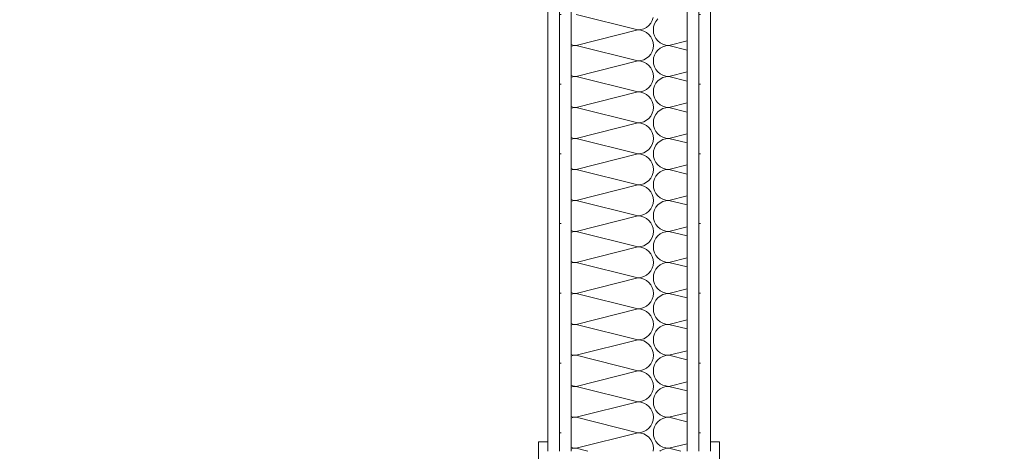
# Model space of a CAD drawing. Header units: metres. Extents: x -167 to 262, y -186 to 508.
# Tile 149 of 207: x 41.149 to 42.21, y 42.259 to 42.723. Entities that reach past the tile are written whole.
import ezdxf

# ---------------------------------------------------------------- set-up
doc = ezdxf.new("R2010")
doc.units = ezdxf.units.M
doc.header["$MEASUREMENT"] = 0
for name, color, linetype in [('10 Wand außen', 7, 'Continuous'), ('60 Auffüllung', 7, 'Continuous'), ('94 Genehmigungsplanung Bemaßung', 7, 'Continuous')]:
    doc.layers.add(name, color=color, linetype=linetype)
doc.styles.add('ERSTELLTER_STIL_1', font='arial.ttf')
doc.dimstyles.new('ERSTELLTER_STIL__1', dxfattribs={"dimtxt": 0.25, "dimasz": 0.19, "dimexe": 0.18, "dimexo": 0.1, "dimgap": 0, "dimtad": 1, "dimtih": 1, "dimtoh": 1, "dimzin": 0, "dimdsep": 46, "dimtxsty": 'ERSTELLTER_STIL_1', "dimblk": 'ARROWHEAD_6', "dimblk1": 'ARROWHEAD_6', "dimblk2": 'ARROWHEAD_6', "dimcen": 0.09, "dimclrd": 7, "dimclre": 7, "dimclrt": 7, "dimazin": 0, "dimtfac": 1, "dimtdec": 4, "dimtmove": 0, "dimatfit": 3, "dimfxl": 1, "dimtolj": 1, "dimtzin": 0, "dimarcsym": 0})
pattern_1 = [(0, (27236.132094, 33357.27905), (0, 0.075), [0, -0.075])]

# ---------------------------------------------------------------- blocks, each defined once
blk = doc.blocks.new('*X102', base_point=(27236.1321, 33357.279))
at = {"layer": '10 Wand außen', "color": 8, "linetype": 'Continuous', "lineweight": 18}
for p, q in [((41.8154, 42.7124), (41.7488, 42.729)), ((41.8308, 42.7227), (41.8318, 42.7258)), ((41.837, 42.7242), (41.8349, 42.7216)), ((41.8187, 42.7127), (41.8218, 42.7137)), ((41.8218, 42.7137), (41.8247, 42.7152)), ((41.8247, 42.7152), (41.8272, 42.7173)), ((41.8272, 42.7173), (41.8293, 42.7198)), ((41.8293, 42.7198), (41.8308, 42.7227)), ((41.8324, 42.7156), (41.8321, 42.7124)), ((41.8334, 42.7188), (41.8324, 42.7156)), ((41.8349, 42.7216), (41.8334, 42.7188)), ((41.8154, 42.7124), (41.7488, 42.6957)), ((41.8154, 42.7124), (41.8187, 42.7127)), ((41.8187, 42.7121), (41.8154, 42.7124)), ((41.8218, 42.7111), (41.8187, 42.7121)), ((41.8247, 42.7096), (41.8218, 42.7111)), ((41.8272, 42.7075), (41.8247, 42.7096)), ((41.8293, 42.705), (41.8272, 42.7075)), ((41.8308, 42.7021), (41.8293, 42.705)), ((41.8321, 42.7124), (41.8324, 42.7091)), ((41.8324, 42.7091), (41.8334, 42.706)), ((41.8334, 42.706), (41.8349, 42.7031)), ((41.8349, 42.7031), (41.837, 42.7006)), ((41.7435, 42.6966), (41.7455, 42.696)), ((41.7455, 42.6954), (41.7435, 42.6948)), ((41.7455, 42.696), (41.7488, 42.6957)), ((41.7488, 42.6957), (41.7455, 42.6954)), ((41.8154, 42.679), (41.7488, 42.6957)), ((41.8318, 42.699), (41.8308, 42.7021)), ((41.8308, 42.6893), (41.8318, 42.6925)), ((41.8321, 42.6957), (41.8318, 42.699)), ((41.8318, 42.6925), (41.8321, 42.6957)), ((41.837, 42.7006), (41.8395, 42.6985)), ((41.8395, 42.6929), (41.837, 42.6908)), ((41.8395, 42.6985), (41.8424, 42.697)), ((41.8424, 42.6944), (41.8395, 42.6929)), ((41.8424, 42.697), (41.8455, 42.696)), ((41.8455, 42.6954), (41.8424, 42.6944)), ((41.8455, 42.696), (41.8488, 42.6957)), ((41.8488, 42.6957), (41.8455, 42.6954)), ((41.8685, 42.7007), (41.8488, 42.6957)), ((41.8685, 42.6908), (41.8488, 42.6957)), ((41.8218, 42.6803), (41.8247, 42.6819)), ((41.8247, 42.6819), (41.8272, 42.6839)), ((41.8272, 42.6839), (41.8293, 42.6865)), ((41.8293, 42.6865), (41.8308, 42.6893)), ((41.8324, 42.6823), (41.8321, 42.679)), ((41.8334, 42.6854), (41.8324, 42.6823)), ((41.8349, 42.6883), (41.8334, 42.6854)), ((41.837, 42.6908), (41.8349, 42.6883)), ((41.8154, 42.679), (41.7488, 42.6624)), ((41.8154, 42.679), (41.8187, 42.6794)), ((41.8187, 42.6787), (41.8154, 42.679)), ((41.8187, 42.6794), (41.8218, 42.6803)), ((41.8218, 42.6778), (41.8187, 42.6787)), ((41.8247, 42.6762), (41.8218, 42.6778)), ((41.8272, 42.6742), (41.8247, 42.6762)), ((41.8293, 42.6716), (41.8272, 42.6742)), ((41.8308, 42.6688), (41.8293, 42.6716)), ((41.8321, 42.679), (41.8324, 42.6758)), ((41.8324, 42.6758), (41.8334, 42.6727)), ((41.8334, 42.6727), (41.8349, 42.6698)), ((41.7435, 42.6633), (41.7455, 42.6627)), ((41.7455, 42.6621), (41.7435, 42.6615)), ((41.7455, 42.6627), (41.7488, 42.6624)), ((41.7488, 42.6624), (41.7455, 42.6621)), ((41.8154, 42.6457), (41.7488, 42.6624)), ((41.8318, 42.6656), (41.8308, 42.6688)), ((41.8321, 42.6624), (41.8318, 42.6656)), ((41.8318, 42.6591), (41.8321, 42.6624)), ((41.8349, 42.6698), (41.837, 42.6673)), ((41.837, 42.6673), (41.8395, 42.6652)), ((41.8395, 42.6652), (41.8424, 42.6637)), ((41.8424, 42.6611), (41.8395, 42.6596)), ((41.8424, 42.6637), (41.8455, 42.6627)), ((41.8455, 42.6621), (41.8424, 42.6611)), ((41.8455, 42.6627), (41.8488, 42.6624)), ((41.8488, 42.6624), (41.8455, 42.6621)), ((41.8685, 42.6673), (41.8488, 42.6624)), ((41.8685, 42.6574), (41.8488, 42.6624)), ((41.8247, 42.6485), (41.8272, 42.6506)), ((41.8272, 42.6506), (41.8293, 42.6531)), ((41.8293, 42.6531), (41.8308, 42.656)), ((41.8308, 42.656), (41.8318, 42.6591)), ((41.8334, 42.6521), (41.8324, 42.649)), ((41.8349, 42.655), (41.8334, 42.6521)), ((41.837, 42.6575), (41.8349, 42.655)), ((41.8395, 42.6596), (41.837, 42.6575)), ((41.8154, 42.6457), (41.7488, 42.629)), ((41.8154, 42.6457), (41.8187, 42.646)), ((41.8187, 42.6454), (41.8154, 42.6457)), ((41.8187, 42.646), (41.8218, 42.647)), ((41.8218, 42.6444), (41.8187, 42.6454)), ((41.8218, 42.647), (41.8247, 42.6485)), ((41.8247, 42.6429), (41.8218, 42.6444)), ((41.8272, 42.6408), (41.8247, 42.6429)), ((41.8293, 42.6383), (41.8272, 42.6408)), ((41.8324, 42.649), (41.8321, 42.6457)), ((41.8321, 42.6457), (41.8324, 42.6425)), ((41.8324, 42.6425), (41.8334, 42.6393)), ((41.8334, 42.6393), (41.8349, 42.6365)), ((41.7435, 42.63), (41.7455, 42.6294)), ((41.7455, 42.6287), (41.7435, 42.6281)), ((41.7455, 42.6294), (41.7488, 42.629)), ((41.7488, 42.629), (41.7455, 42.6287)), ((41.8154, 42.6124), (41.7488, 42.629)), ((41.8308, 42.6354), (41.8293, 42.6383)), ((41.8318, 42.6323), (41.8308, 42.6354)), ((41.8321, 42.629), (41.8318, 42.6323)), ((41.8318, 42.6258), (41.8321, 42.629)), ((41.8349, 42.6365), (41.837, 42.6339)), ((41.837, 42.6339), (41.8395, 42.6319)), ((41.8395, 42.6319), (41.8424, 42.6303)), ((41.8424, 42.6303), (41.8455, 42.6294)), ((41.8455, 42.6287), (41.8424, 42.6278)), ((41.8455, 42.6294), (41.8488, 42.629)), ((41.8488, 42.629), (41.8455, 42.6287)), ((41.8685, 42.634), (41.8488, 42.629)), ((41.8685, 42.6241), (41.8488, 42.629)), ((41.8272, 42.6173), (41.8293, 42.6198)), ((41.8293, 42.6198), (41.8308, 42.6227)), ((41.8308, 42.6227), (41.8318, 42.6258)), ((41.8334, 42.6188), (41.8324, 42.6156)), ((41.8349, 42.6216), (41.8334, 42.6188)), ((41.837, 42.6242), (41.8349, 42.6216)), ((41.8395, 42.6262), (41.837, 42.6242)), ((41.8424, 42.6278), (41.8395, 42.6262)), ((41.8154, 42.6124), (41.7488, 42.5957)), ((41.8154, 42.6124), (41.8187, 42.6127)), ((41.8187, 42.6121), (41.8154, 42.6124)), ((41.8187, 42.6127), (41.8218, 42.6137)), ((41.8218, 42.6111), (41.8187, 42.6121)), ((41.8218, 42.6137), (41.8247, 42.6152)), ((41.8247, 42.6096), (41.8218, 42.6111)), ((41.8247, 42.6152), (41.8272, 42.6173)), ((41.8272, 42.6075), (41.8247, 42.6096)), ((41.8293, 42.605), (41.8272, 42.6075)), ((41.8324, 42.6156), (41.8321, 42.6124)), ((41.8321, 42.6124), (41.8324, 42.6091)), ((41.8324, 42.6091), (41.8334, 42.606)), ((41.7435, 42.5966), (41.7455, 42.596)), ((41.8308, 42.6021), (41.8293, 42.605)), ((41.8318, 42.599), (41.8308, 42.6021)), ((41.8321, 42.5957), (41.8318, 42.599)), ((41.8334, 42.606), (41.8349, 42.6031)), ((41.8349, 42.6031), (41.837, 42.6006)), ((41.837, 42.6006), (41.8395, 42.5985)), ((41.8395, 42.5985), (41.8424, 42.597)), ((41.8424, 42.597), (41.8455, 42.596)), ((41.8685, 42.6007), (41.8488, 42.5957)), ((41.7455, 42.5954), (41.7435, 42.5948)), ((41.7455, 42.596), (41.7488, 42.5957)), ((41.7488, 42.5957), (41.7455, 42.5954)), ((41.8154, 42.579), (41.7488, 42.5957)), ((41.8272, 42.5839), (41.8293, 42.5865)), ((41.8293, 42.5865), (41.8308, 42.5893)), ((41.8308, 42.5893), (41.8318, 42.5925)), ((41.8318, 42.5925), (41.8321, 42.5957)), ((41.8349, 42.5883), (41.8334, 42.5854)), ((41.837, 42.5908), (41.8349, 42.5883)), ((41.8395, 42.5929), (41.837, 42.5908)), ((41.8424, 42.5944), (41.8395, 42.5929)), ((41.8455, 42.5954), (41.8424, 42.5944)), ((41.8455, 42.596), (41.8488, 42.5957)), ((41.8488, 42.5957), (41.8455, 42.5954)), ((41.8685, 42.5908), (41.8488, 42.5957)), ((41.8154, 42.579), (41.7488, 42.5624)), ((41.8154, 42.579), (41.8187, 42.5794)), ((41.8187, 42.5787), (41.8154, 42.579)), ((41.8187, 42.5794), (41.8218, 42.5803)), ((41.8218, 42.5778), (41.8187, 42.5787)), ((41.8218, 42.5803), (41.8247, 42.5819)), ((41.8247, 42.5762), (41.8218, 42.5778)), ((41.8247, 42.5819), (41.8272, 42.5839)), ((41.8272, 42.5742), (41.8247, 42.5762)), ((41.8324, 42.5823), (41.8321, 42.579)), ((41.8321, 42.579), (41.8324, 42.5758)), ((41.8334, 42.5854), (41.8324, 42.5823)), ((41.8324, 42.5758), (41.8334, 42.5727)), ((41.8293, 42.5716), (41.8272, 42.5742)), ((41.8308, 42.5688), (41.8293, 42.5716)), ((41.8318, 42.5656), (41.8308, 42.5688)), ((41.8321, 42.5624), (41.8318, 42.5656)), ((41.8334, 42.5727), (41.8349, 42.5698)), ((41.8349, 42.5698), (41.837, 42.5673)), ((41.837, 42.5673), (41.8395, 42.5652)), ((41.8395, 42.5652), (41.8424, 42.5637)), ((41.8685, 42.5673), (41.8488, 42.5624)), ((41.7435, 42.5633), (41.7455, 42.5627)), ((41.7455, 42.5621), (41.7435, 42.5615)), ((41.7455, 42.5627), (41.7488, 42.5624)), ((41.7488, 42.5624), (41.7455, 42.5621)), ((41.8154, 42.5457), (41.7488, 42.5624)), ((41.8293, 42.5531), (41.8308, 42.556)), ((41.8308, 42.556), (41.8318, 42.5591)), ((41.8318, 42.5591), (41.8321, 42.5624)), ((41.8349, 42.555), (41.8334, 42.5521)), ((41.837, 42.5575), (41.8349, 42.555)), ((41.8395, 42.5596), (41.837, 42.5575)), ((41.8424, 42.5611), (41.8395, 42.5596)), ((41.8424, 42.5637), (41.8455, 42.5627)), ((41.8455, 42.5621), (41.8424, 42.5611)), ((41.8455, 42.5627), (41.8488, 42.5624)), ((41.8488, 42.5624), (41.8455, 42.5621)), ((41.8685, 42.5574), (41.8488, 42.5624)), ((41.8154, 42.5457), (41.7488, 42.529)), ((41.8154, 42.5457), (41.8187, 42.546)), ((41.8187, 42.5454), (41.8154, 42.5457)), ((41.8187, 42.546), (41.8218, 42.547)), ((41.8218, 42.5444), (41.8187, 42.5454)), ((41.8218, 42.547), (41.8247, 42.5485)), ((41.8247, 42.5429), (41.8218, 42.5444)), ((41.8247, 42.5485), (41.8272, 42.5506)), ((41.8272, 42.5506), (41.8293, 42.5531)), ((41.8324, 42.549), (41.8321, 42.5457)), ((41.8321, 42.5457), (41.8324, 42.5425)), ((41.8334, 42.5521), (41.8324, 42.549)), ((41.8272, 42.5408), (41.8247, 42.5429)), ((41.8293, 42.5383), (41.8272, 42.5408)), ((41.8308, 42.5354), (41.8293, 42.5383)), ((41.8318, 42.5323), (41.8308, 42.5354)), ((41.8324, 42.5425), (41.8334, 42.5393)), ((41.8334, 42.5393), (41.8349, 42.5365)), ((41.8349, 42.5365), (41.837, 42.5339)), ((41.837, 42.5339), (41.8395, 42.5319)), ((41.8685, 42.534), (41.8488, 42.529)), ((41.7435, 42.53), (41.7455, 42.5294)), ((41.7455, 42.5287), (41.7435, 42.5281)), ((41.7455, 42.5294), (41.7488, 42.529)), ((41.7488, 42.529), (41.7455, 42.5287)), ((41.8154, 42.5124), (41.7488, 42.529)), ((41.8293, 42.5198), (41.8308, 42.5227)), ((41.8308, 42.5227), (41.8318, 42.5258)), ((41.8321, 42.529), (41.8318, 42.5323)), ((41.8318, 42.5258), (41.8321, 42.529)), ((41.837, 42.5242), (41.8349, 42.5216)), ((41.8395, 42.5262), (41.837, 42.5242)), ((41.8395, 42.5319), (41.8424, 42.5303)), ((41.8424, 42.5278), (41.8395, 42.5262)), ((41.8424, 42.5303), (41.8455, 42.5294)), ((41.8455, 42.5287), (41.8424, 42.5278)), ((41.8455, 42.5294), (41.8488, 42.529)), ((41.8488, 42.529), (41.8455, 42.5287)), ((41.8685, 42.5241), (41.8488, 42.529)), ((41.8154, 42.5124), (41.7488, 42.4957)), ((41.8154, 42.5124), (41.8187, 42.5127)), ((41.8187, 42.5121), (41.8154, 42.5124)), ((41.8187, 42.5127), (41.8218, 42.5137)), ((41.8218, 42.5111), (41.8187, 42.5121)), ((41.8218, 42.5137), (41.8247, 42.5152)), ((41.8247, 42.5152), (41.8272, 42.5173)), ((41.8272, 42.5173), (41.8293, 42.5198)), ((41.8324, 42.5156), (41.8321, 42.5124)), ((41.8321, 42.5124), (41.8324, 42.5091)), ((41.8334, 42.5188), (41.8324, 42.5156)), ((41.8349, 42.5216), (41.8334, 42.5188)), ((41.8247, 42.5096), (41.8218, 42.5111)), ((41.8272, 42.5075), (41.8247, 42.5096)), ((41.8293, 42.505), (41.8272, 42.5075)), ((41.8308, 42.5021), (41.8293, 42.505)), ((41.8318, 42.499), (41.8308, 42.5021)), ((41.8324, 42.5091), (41.8334, 42.506)), ((41.8334, 42.506), (41.8349, 42.5031)), ((41.8349, 42.5031), (41.837, 42.5006)), ((41.7435, 42.4966), (41.7455, 42.496)), ((41.7455, 42.4954), (41.7435, 42.4948)), ((41.7455, 42.496), (41.7488, 42.4957)), ((41.7488, 42.4957), (41.7455, 42.4954)), ((41.8154, 42.479), (41.7488, 42.4957)), ((41.8308, 42.4893), (41.8318, 42.4925)), ((41.8321, 42.4957), (41.8318, 42.499)), ((41.8318, 42.4925), (41.8321, 42.4957)), ((41.837, 42.4908), (41.8349, 42.4883)), ((41.837, 42.5006), (41.8395, 42.4985)), ((41.8395, 42.4929), (41.837, 42.4908)), ((41.8395, 42.4985), (41.8424, 42.497)), ((41.8424, 42.4944), (41.8395, 42.4929)), ((41.8424, 42.497), (41.8455, 42.496)), ((41.8455, 42.4954), (41.8424, 42.4944)), ((41.8455, 42.496), (41.8488, 42.4957)), ((41.8488, 42.4957), (41.8455, 42.4954)), ((41.8685, 42.5007), (41.8488, 42.4957)), ((41.8685, 42.4908), (41.8488, 42.4957)), ((41.8187, 42.4794), (41.8218, 42.4803)), ((41.8218, 42.4803), (41.8247, 42.4819)), ((41.8247, 42.4819), (41.8272, 42.4839)), ((41.8272, 42.4839), (41.8293, 42.4865)), ((41.8293, 42.4865), (41.8308, 42.4893)), ((41.8324, 42.4823), (41.8321, 42.479)), ((41.8334, 42.4854), (41.8324, 42.4823)), ((41.8349, 42.4883), (41.8334, 42.4854)), ((41.8154, 42.479), (41.7488, 42.4624)), ((41.8154, 42.479), (41.8187, 42.4794)), ((41.8187, 42.4787), (41.8154, 42.479)), ((41.8218, 42.4778), (41.8187, 42.4787)), ((41.8247, 42.4762), (41.8218, 42.4778)), ((41.8272, 42.4742), (41.8247, 42.4762)), ((41.8293, 42.4716), (41.8272, 42.4742)), ((41.8308, 42.4688), (41.8293, 42.4716)), ((41.8321, 42.479), (41.8324, 42.4758)), ((41.8324, 42.4758), (41.8334, 42.4727)), ((41.8334, 42.4727), (41.8349, 42.4698)), ((41.8349, 42.4698), (41.837, 42.4673)), ((41.7435, 42.4633), (41.7455, 42.4627)), ((41.7455, 42.4621), (41.7435, 42.4615)), ((41.7455, 42.4627), (41.7488, 42.4624)), ((41.7488, 42.4624), (41.7455, 42.4621)), ((41.8154, 42.4457), (41.7488, 42.4624)), ((41.8318, 42.4656), (41.8308, 42.4688)), ((41.8308, 42.456), (41.8318, 42.4591)), ((41.8321, 42.4624), (41.8318, 42.4656)), ((41.8318, 42.4591), (41.8321, 42.4624)), ((41.837, 42.4673), (41.8395, 42.4652)), ((41.8395, 42.4596), (41.837, 42.4575)), ((41.8395, 42.4652), (41.8424, 42.4637)), ((41.8424, 42.4611), (41.8395, 42.4596)), ((41.8424, 42.4637), (41.8455, 42.4627)), ((41.8455, 42.4621), (41.8424, 42.4611)), ((41.8455, 42.4627), (41.8488, 42.4624)), ((41.8488, 42.4624), (41.8455, 42.4621)), ((41.8685, 42.4673), (41.8488, 42.4624)), ((41.8685, 42.4574), (41.8488, 42.4624)), ((41.8218, 42.447), (41.8247, 42.4485)), ((41.8247, 42.4485), (41.8272, 42.4506)), ((41.8272, 42.4506), (41.8293, 42.4531)), ((41.8293, 42.4531), (41.8308, 42.456)), ((41.8324, 42.449), (41.8321, 42.4457)), ((41.8334, 42.4521), (41.8324, 42.449)), ((41.8349, 42.455), (41.8334, 42.4521)), ((41.837, 42.4575), (41.8349, 42.455)), ((41.8154, 42.4457), (41.7488, 42.429)), ((41.8154, 42.4457), (41.8187, 42.446)), ((41.8187, 42.4454), (41.8154, 42.4457)), ((41.8187, 42.446), (41.8218, 42.447)), ((41.8218, 42.4444), (41.8187, 42.4454)), ((41.8247, 42.4429), (41.8218, 42.4444)), ((41.8272, 42.4408), (41.8247, 42.4429)), ((41.8293, 42.4383), (41.8272, 42.4408)), ((41.8308, 42.4354), (41.8293, 42.4383)), ((41.8321, 42.4457), (41.8324, 42.4425)), ((41.8324, 42.4425), (41.8334, 42.4393)), ((41.8334, 42.4393), (41.8349, 42.4365)), ((41.7435, 42.43), (41.7455, 42.4294)), ((41.7455, 42.4287), (41.7435, 42.4281)), ((41.7455, 42.4294), (41.7488, 42.429)), ((41.7488, 42.429), (41.7455, 42.4287)), ((41.8154, 42.4124), (41.7488, 42.429)), ((41.8318, 42.4323), (41.8308, 42.4354)), ((41.8321, 42.429), (41.8318, 42.4323)), ((41.8318, 42.4258), (41.8321, 42.429)), ((41.8349, 42.4365), (41.837, 42.4339)), ((41.837, 42.4339), (41.8395, 42.4319)), ((41.8395, 42.4319), (41.8424, 42.4303)), ((41.8424, 42.4278), (41.8395, 42.4262)), ((41.8424, 42.4303), (41.8455, 42.4294)), ((41.8455, 42.4287), (41.8424, 42.4278)), ((41.8455, 42.4294), (41.8488, 42.429)), ((41.8488, 42.429), (41.8455, 42.4287)), ((41.8685, 42.434), (41.8488, 42.429)), ((41.8685, 42.4241), (41.8488, 42.429)), ((41.8247, 42.4152), (41.8272, 42.4173)), ((41.8272, 42.4173), (41.8293, 42.4198)), ((41.8293, 42.4198), (41.8308, 42.4227)), ((41.8308, 42.4227), (41.8318, 42.4258)), ((41.8334, 42.4188), (41.8324, 42.4156)), ((41.8349, 42.4216), (41.8334, 42.4188)), ((41.837, 42.4242), (41.8349, 42.4216)), ((41.8395, 42.4262), (41.837, 42.4242)), ((41.8154, 42.4124), (41.7488, 42.3957)), ((41.8154, 42.4124), (41.8187, 42.4127)), ((41.8187, 42.4121), (41.8154, 42.4124)), ((41.8187, 42.4127), (41.8218, 42.4137)), ((41.8218, 42.4111), (41.8187, 42.4121)), ((41.8218, 42.4137), (41.8247, 42.4152)), ((41.8247, 42.4096), (41.8218, 42.4111)), ((41.8272, 42.4075), (41.8247, 42.4096)), ((41.8293, 42.405), (41.8272, 42.4075)), ((41.8324, 42.4156), (41.8321, 42.4124)), ((41.8321, 42.4124), (41.8324, 42.4091)), ((41.8324, 42.4091), (41.8334, 42.406)), ((41.8334, 42.406), (41.8349, 42.4031)), ((41.7435, 42.3966), (41.7455, 42.396)), ((41.7455, 42.3954), (41.7435, 42.3948)), ((41.7455, 42.396), (41.7488, 42.3957)), ((41.7488, 42.3957), (41.7455, 42.3954)), ((41.8154, 42.379), (41.7488, 42.3957)), ((41.8308, 42.4021), (41.8293, 42.405)), ((41.8318, 42.399), (41.8308, 42.4021)), ((41.8321, 42.3957), (41.8318, 42.399)), ((41.8318, 42.3925), (41.8321, 42.3957)), ((41.8349, 42.4031), (41.837, 42.4006)), ((41.837, 42.4006), (41.8395, 42.3985)), ((41.8395, 42.3985), (41.8424, 42.397)), ((41.8424, 42.397), (41.8455, 42.396)), ((41.8455, 42.3954), (41.8424, 42.3944)), ((41.8455, 42.396), (41.8488, 42.3957)), ((41.8488, 42.3957), (41.8455, 42.3954)), ((41.8685, 42.4007), (41.8488, 42.3957)), ((41.8685, 42.3908), (41.8488, 42.3957)), ((41.8272, 42.3839), (41.8293, 42.3865)), ((41.8293, 42.3865), (41.8308, 42.3893)), ((41.8308, 42.3893), (41.8318, 42.3925)), ((41.8334, 42.3854), (41.8324, 42.3823)), ((41.8349, 42.3883), (41.8334, 42.3854)), ((41.837, 42.3908), (41.8349, 42.3883)), ((41.8395, 42.3929), (41.837, 42.3908)), ((41.8424, 42.3944), (41.8395, 42.3929)), ((41.8154, 42.379), (41.7488, 42.3624)), ((41.8154, 42.379), (41.8187, 42.3794)), ((41.8187, 42.3787), (41.8154, 42.379)), ((41.8187, 42.3794), (41.8218, 42.3803)), ((41.8218, 42.3778), (41.8187, 42.3787)), ((41.8218, 42.3803), (41.8247, 42.3819)), ((41.8247, 42.3762), (41.8218, 42.3778)), ((41.8247, 42.3819), (41.8272, 42.3839)), ((41.8272, 42.3742), (41.8247, 42.3762)), ((41.8293, 42.3716), (41.8272, 42.3742)), ((41.8324, 42.3823), (41.8321, 42.379)), ((41.8321, 42.379), (41.8324, 42.3758)), ((41.8324, 42.3758), (41.8334, 42.3727)), ((41.7435, 42.3633), (41.7455, 42.3627)), ((41.8308, 42.3688), (41.8293, 42.3716)), ((41.8318, 42.3656), (41.8308, 42.3688)), ((41.8321, 42.3624), (41.8318, 42.3656)), ((41.8334, 42.3727), (41.8349, 42.3698)), ((41.8349, 42.3698), (41.837, 42.3673)), ((41.837, 42.3673), (41.8395, 42.3652)), ((41.8395, 42.3652), (41.8424, 42.3637)), ((41.8424, 42.3637), (41.8455, 42.3627)), ((41.8685, 42.3673), (41.8488, 42.3624)), ((41.7455, 42.3621), (41.7435, 42.3615)), ((41.7455, 42.3627), (41.7488, 42.3624)), ((41.7488, 42.3624), (41.7455, 42.3621)), ((41.8154, 42.3457), (41.7488, 42.3624)), ((41.8272, 42.3506), (41.8293, 42.3531)), ((41.8293, 42.3531), (41.8308, 42.356)), ((41.8308, 42.356), (41.8318, 42.3591)), ((41.8318, 42.3591), (41.8321, 42.3624)), ((41.8349, 42.355), (41.8334, 42.3521)), ((41.837, 42.3575), (41.8349, 42.355)), ((41.8395, 42.3596), (41.837, 42.3575)), ((41.8424, 42.3611), (41.8395, 42.3596)), ((41.8455, 42.3621), (41.8424, 42.3611)), ((41.8455, 42.3627), (41.8488, 42.3624)), ((41.8488, 42.3624), (41.8455, 42.3621)), ((41.8685, 42.3574), (41.8488, 42.3624)), ((41.8154, 42.3457), (41.7488, 42.329)), ((41.8154, 42.3457), (41.8187, 42.346)), ((41.8187, 42.3454), (41.8154, 42.3457)), ((41.8187, 42.346), (41.8218, 42.347)), ((41.8218, 42.3444), (41.8187, 42.3454)), ((41.8218, 42.347), (41.8247, 42.3485)), ((41.8247, 42.3429), (41.8218, 42.3444)), ((41.8247, 42.3485), (41.8272, 42.3506)), ((41.8272, 42.3408), (41.8247, 42.3429)), ((41.8324, 42.349), (41.8321, 42.3457)), ((41.8321, 42.3457), (41.8324, 42.3425)), ((41.8334, 42.3521), (41.8324, 42.349)), ((41.8324, 42.3425), (41.8334, 42.3393)), ((41.8293, 42.3383), (41.8272, 42.3408)), ((41.8308, 42.3354), (41.8293, 42.3383)), ((41.8318, 42.3323), (41.8308, 42.3354)), ((41.8321, 42.329), (41.8318, 42.3323)), ((41.8334, 42.3393), (41.8349, 42.3365)), ((41.8349, 42.3365), (41.837, 42.3339)), ((41.837, 42.3339), (41.8395, 42.3319)), ((41.8395, 42.3319), (41.8424, 42.3303)), ((41.8685, 42.334), (41.8488, 42.329)), ((41.7435, 42.33), (41.7455, 42.3294)), ((41.7455, 42.3287), (41.7435, 42.3281)), ((41.7455, 42.3294), (41.7488, 42.329)), ((41.7488, 42.329), (41.7455, 42.3287)), ((41.8154, 42.3124), (41.7488, 42.329)), ((41.8293, 42.3198), (41.8308, 42.3227)), ((41.8308, 42.3227), (41.8318, 42.3258)), ((41.8318, 42.3258), (41.8321, 42.329)), ((41.8349, 42.3216), (41.8334, 42.3188)), ((41.837, 42.3242), (41.8349, 42.3216)), ((41.8395, 42.3262), (41.837, 42.3242)), ((41.8424, 42.3278), (41.8395, 42.3262)), ((41.8424, 42.3303), (41.8455, 42.3294)), ((41.8455, 42.3287), (41.8424, 42.3278)), ((41.8455, 42.3294), (41.8488, 42.329)), ((41.8488, 42.329), (41.8455, 42.3287)), ((41.8685, 42.3241), (41.8488, 42.329)), ((41.8154, 42.3124), (41.7488, 42.2957)), ((41.8154, 42.3124), (41.8187, 42.3127)), ((41.8187, 42.3121), (41.8154, 42.3124)), ((41.8187, 42.3127), (41.8218, 42.3137)), ((41.8218, 42.3111), (41.8187, 42.3121)), ((41.8218, 42.3137), (41.8247, 42.3152)), ((41.8247, 42.3096), (41.8218, 42.3111)), ((41.8247, 42.3152), (41.8272, 42.3173)), ((41.8272, 42.3173), (41.8293, 42.3198)), ((41.8324, 42.3156), (41.8321, 42.3124)), ((41.8321, 42.3124), (41.8324, 42.3091)), ((41.8334, 42.3188), (41.8324, 42.3156)), ((41.8272, 42.3075), (41.8247, 42.3096)), ((41.8293, 42.305), (41.8272, 42.3075)), ((41.8308, 42.3021), (41.8293, 42.305)), ((41.8318, 42.299), (41.8308, 42.3021)), ((41.8324, 42.3091), (41.8334, 42.306)), ((41.8334, 42.306), (41.8349, 42.3031)), ((41.8349, 42.3031), (41.837, 42.3006)), ((41.837, 42.3006), (41.8395, 42.2985)), ((41.8685, 42.3007), (41.8488, 42.2957)), ((41.7435, 42.2966), (41.7455, 42.296)), ((41.7455, 42.2954), (41.7435, 42.2948)), ((41.7455, 42.296), (41.7488, 42.2957)), ((41.7488, 42.2957), (41.7455, 42.2954)), ((41.8154, 42.279), (41.7488, 42.2957)), ((41.8293, 42.2865), (41.8308, 42.2893)), ((41.8308, 42.2893), (41.8318, 42.2925)), ((41.8321, 42.2957), (41.8318, 42.299)), ((41.8318, 42.2925), (41.8321, 42.2957)), ((41.837, 42.2908), (41.8349, 42.2883)), ((41.8395, 42.2929), (41.837, 42.2908)), ((41.8395, 42.2985), (41.8424, 42.297)), ((41.8424, 42.2944), (41.8395, 42.2929)), ((41.8424, 42.297), (41.8455, 42.296)), ((41.8455, 42.2954), (41.8424, 42.2944)), ((41.8455, 42.296), (41.8488, 42.2957)), ((41.8488, 42.2957), (41.8455, 42.2954)), ((41.8685, 42.2908), (41.8488, 42.2957)), ((41.8154, 42.279), (41.7488, 42.2624)), ((41.8154, 42.279), (41.8187, 42.2794)), ((41.8187, 42.2787), (41.8154, 42.279)), ((41.8187, 42.2794), (41.8218, 42.2803)), ((41.8218, 42.2778), (41.8187, 42.2787)), ((41.8218, 42.2803), (41.8247, 42.2819)), ((41.8247, 42.2819), (41.8272, 42.2839)), ((41.8272, 42.2839), (41.8293, 42.2865)), ((41.8324, 42.2823), (41.8321, 42.279)), ((41.8321, 42.279), (41.8324, 42.2758)), ((41.8334, 42.2854), (41.8324, 42.2823)), ((41.8349, 42.2883), (41.8334, 42.2854)), ((41.8247, 42.2762), (41.8218, 42.2778)), ((41.8272, 42.2742), (41.8247, 42.2762)), ((41.8293, 42.2716), (41.8272, 42.2742)), ((41.8308, 42.2688), (41.8293, 42.2716)), ((41.8318, 42.2656), (41.8308, 42.2688)), ((41.8324, 42.2758), (41.8334, 42.2727)), ((41.8334, 42.2727), (41.8349, 42.2698)), ((41.8349, 42.2698), (41.837, 42.2673)), ((41.7435, 42.2633), (41.7455, 42.2627)), ((41.7455, 42.2621), (41.7435, 42.2615)), ((41.7455, 42.2627), (41.7488, 42.2624)), ((41.7488, 42.2624), (41.7455, 42.2621)), ((41.7616, 42.2592), (41.7488, 42.2624)), ((41.8321, 42.2624), (41.8318, 42.2656)), ((41.8318, 42.2592), (41.8321, 42.2624)), ((41.837, 42.2673), (41.8395, 42.2652)), ((41.8395, 42.2596), (41.839, 42.2592)), ((41.8395, 42.2652), (41.8424, 42.2637)), ((41.8424, 42.2611), (41.8395, 42.2596)), ((41.8424, 42.2637), (41.8455, 42.2627)), ((41.8455, 42.2621), (41.8424, 42.2611)), ((41.8455, 42.2627), (41.8488, 42.2624)), ((41.8488, 42.2624), (41.8455, 42.2621)), ((41.8685, 42.2673), (41.8488, 42.2624)), ((41.8616, 42.2592), (41.8488, 42.2624))]:
    blk.add_line(p, q, dxfattribs=at)
blk = doc.blocks.new('Zargentür 1-Fl 27_9')
at = {"layer": '10 Wand außen', "color": 7, "linetype": 'Continuous', "lineweight": 18}
for p, q in [((-0.495, -0.01), (-0.515, -0.01)), ((-0.515, -0.01), (-0.515, -0.02)), ((-0.515, -0.02), (-0.505, -0.02)), ((-0.505, -0.195), (-0.515, -0.195)), ((-0.515, -0.195), (-0.515, -0.205)), ((-0.515, -0.205), (-0.465, -0.205))]:
    blk.add_line(p, q, dxfattribs=at)
blk = doc.blocks.new('*D476', base_point=(27236.1321, 33357.279))
at = {"layer": '94 Genehmigungsplanung Bemaßung', "color": 7, "linetype": 'Continuous', "lineweight": 13}
for p, q in [((38.2411, 45.7456), (38.2411, 46.1206)), ((57.8425, 45.7456), (57.8425, 46.1206)), ((38.3411, 46.0331), (38.1411, 45.8331)), ((57.9425, 46.0331), (57.7425, 45.8331)), ((38.2411, 45.9331), (57.8425, 45.9331))]:
    blk.add_line(p, q, dxfattribs=at)
at = {"layer": '94 Genehmigungsplanung Bemaßung', "color": 7, "lineweight": 13, "char_height": 0.25, "attachment_point": 7, "style": 'ERSTELLTER_STIL_1'}
for s, insert in [('\\A1;{\\pql;\\fArial|b0|i0|c0|p0;\\W1.000000;19,60}', (47.4221, 45.9831)), ('\\A1;{\\pql;\\fArial|b0|i0|c0|p0;\\W1.000000;32}', (57.3611, 45.9831))]:
    blk.add_mtext(s, dxfattribs=dict(at, insert=insert))
blk = doc.blocks.new('ARROWHEAD_6')
at = {"color": 0, "linetype": 'Continuous', "lineweight": 0}
for p, q in [((-0.5, -0.5), (0.5, 0.5)), ((0, 0), (-1, 0))]:
    blk.add_line(p, q, dxfattribs=at)

msp = doc.modelspace()

# ---------------------------------------------------------------- hatches: boundary and pattern name
at = {"layer": '10 Wand außen', "linetype": 'Continuous', "lineweight": 13, "true_color": 0x000100}
h = msp.add_hatch(dxfattribs=at)
h.set_pattern_fill('Gipskarton_0001', color=98, style=0, pattern_type=2)
h.set_pattern_definition(pattern_1)
h.paths.add_polyline_path([(41.7185, 43.678), (41.7185, 42.2592), (41.731, 42.2592), (41.731, 43.678)])
h = msp.add_hatch(dxfattribs=at)
h.set_pattern_fill('Gipskarton_0001', color=98, style=0, pattern_type=2)
h.set_pattern_definition(pattern_1)
h.paths.add_polyline_path([(41.7435, 43.678), (41.731, 43.678), (41.731, 42.2592), (41.7435, 42.2592)])
h = msp.add_hatch(dxfattribs=at)
h.set_pattern_fill('Gipskarton_0001', color=98, style=0, pattern_type=2)
h.set_pattern_definition(pattern_1)
h.paths.add_polyline_path([(41.8685, 43.678), (41.8685, 42.2592), (41.881, 42.2592), (41.881, 43.678)])
h = msp.add_hatch(dxfattribs=at)
h.set_pattern_fill('Gipskarton_0001', color=98, style=0, pattern_type=2)
h.set_pattern_definition(pattern_1)
h.paths.add_polyline_path([(41.881, 43.678), (41.881, 42.2592), (41.8935, 42.2592), (41.8935, 43.678)])
at = {"layer": '60 Auffüllung', "linetype": 'Continuous', "lineweight": 18, "true_color": 0xefefef}
h = msp.add_hatch(dxfattribs=at)
h.set_pattern_fill('Erde_1_0001', style=0, pattern_type=2)
h.set_pattern_definition([(0, (27236.1321, 33357.27905), (0, 0.779422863), [0.04875, -0.40125]), (0, (27236.3571, 33357.66876), (0, 0.779422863), [0.04875, -0.40125]), (60, (27236.1321, 33357.27905), (-0.675, 0.389711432), [0.04875, -0.40125]), (60, (27236.5821, 33357.27905), (-0.675, 0.389711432), [0.04875, -0.40125]), (120, (27236.18084, 33357.27905), (0.675, 0.389711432), [0.04875, -0.40125]), (120, (27236.63084, 33357.27905), (0.675, 0.389711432), [0.04875, -0.40125]), (0, (27236.1321, 33357.35405), (0, 0.15), [0, -0.15, 0, -0.225]), (45, (27236.2071, 33357.35405), (-0.1060660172, 0.1060660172), [0, -0.1125, 0, -0.1875])])
h.paths.add_polyline_path([(2.3366, 24.8593), (2.3419, 13.496, 0.033836), (8.8613, 14.0911, 0.026308), (13.8582, 15.1616, -0.024635), (17.3411, 16.2775), (17.3411, 24.6258), (15.3411, 24.6258), (15.3411, 30.4887), (17.3411, 30.4887), (17.3411, 43.9997), (58.1625, 43.9997), (58.1625, 45.7494), (101.6632, 45.7486), (101.6702, 49.0078), (2.342, 49.0078)])
h.paths.add_polyline_path([(9.5982, 27.1903), (4.651, 27.1903), (4.651, 42.9257), (4.651, 43.8257), (9.5982, 43.8257), (9.5982, 42.9257)], flags=0)
h.paths.add_polyline_path([(14.4618, 25.704, -0.414214), (13.8618, 26.304, -0.414214), (14.4618, 26.904, -0.414214), (15.0618, 26.304, -0.414214)], flags=0)

# ---------------------------------------------------------------- linework, layer by layer
at = {"layer": '10 Wand außen', "color": 7, "linetype": 'Continuous', "lineweight": 13}
for p, q in [((41.731, 43.678), (41.731, 42.2592)), ((41.7435, 43.678), (41.7435, 42.2592)), ((41.8685, 42.2592), (41.8685, 43.678)), ((41.881, 42.2592), (41.881, 43.678))]:
    msp.add_line(p, q, dxfattribs=at)
at = {"layer": '10 Wand außen', "color": 7, "linetype": 'Continuous', "lineweight": 13, "flags": 128}
for points in [[(41.7185, 43.678), (41.7185, 42.2592)], [(41.8935, 42.2592), (41.8935, 43.678)]]:
    msp.add_lwpolyline(points, dxfattribs=at)

# ---------------------------------------------------------------- block references
at = {"layer": '10 Wand außen', "color": 7, "lineweight": 35}
msp.add_blockref('*X102', (27236.1321, 33357.279), dxfattribs=at)
at = {"layer": '10 Wand außen', "color": 7, "linetype": 'Continuous', "lineweight": 18, "xscale": -1, "rotation": 90}
msp.add_blockref('Zargentür 1-Fl 27_9', (41.6985, 41.7542), dxfattribs=at)

# ---------------------------------------------------------------- dimensions: what is measured, and where the dimension line sits
at = {"layer": '94 Genehmigungsplanung Bemaßung', "color": 7, "linetype": 'Continuous', "lineweight": 13}
dim = msp.add_linear_dim(base=(57.8425, 45.9331), p1=(38.2411, 36.0897), p2=(57.8425, 43.6597), dimstyle='ERSTELLTER_STIL__1', dxfattribs=at)
dim.commit()
dim.dimension.update_dxf_attribs({"geometry": '*D476', "text_midpoint": (47.8409, 46.1081), "dimtype": 160})

doc.saveas('drawing.dxf')
